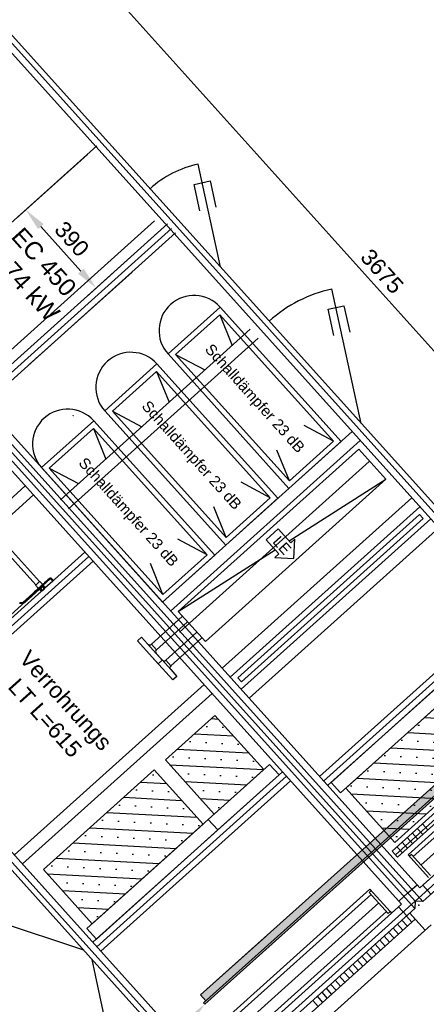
# Model space of a CAD drawing. Header units: millimetres. Extents: x -5775 to 84228, y -103402 to 6925.
# Tile 40 of 42: x 66330 to 67836, y -81291 to -77641. Entities that reach past the tile are written whole.
import ezdxf
from ezdxf import colors
from ezdxf.entities.mleader import LeaderData, LeaderLine
from ezdxf.enums import TextEntityAlignment as Align
from ezdxf.math import Vec2, Vec3

# ---------------------------------------------------------------- set-up
doc = ezdxf.new("R2010")
doc.units = ezdxf.units.MM
doc.header["$LTSCALE"] = 0.4
for name, color, linetype, lineweight in [('PI--XREF_Baukörper', 252, 'Continuous', 18), ('Pi_lü_Beschriftung', 43, 'Continuous', 18), ('Pi_lü_zu_ge_00_blau', 153, 'Continuous', 35)]:
    doc.layers.add(name, color=color, linetype=linetype, lineweight=lineweight)
doc.layers.add('RLT 1', color=253, linetype='Continuous')
doc.styles.add('Arial', font='arial.ttf', dxfattribs={"width": 0.95, "height": 1.8})
doc.styles.add('ROMANS8', font='arial.ttf')

# ---------------------------------------------------------------- blocks, each defined once
blk = doc.blocks.new('RLT1')
at = {"layer": 'RLT 1', "ltscale": 10}
h = blk.add_hatch(dxfattribs=at)
h.set_pattern_fill('SACNCR', color=256, scale=25, angle=-48.034, style=0)
h.set_pattern_definition([(356.966, (18894.956, -77991.31), (3.1509, 59.4478), []), (356.966, (18923.105, -78022.61), (3.1509, 59.4478), [0, -59.53125])])
h.paths.add_polyline_path([(27949.3, -80120.5), (27538.8, -80489.6), (27719.4, -80690.4), (28129.8, -80321.3)])
h = blk.add_hatch(dxfattribs=at)
h.set_pattern_fill('SACNCR', color=256, scale=25, angle=-48.034, style=0)
h.set_pattern_definition([(356.966, (27030.17, -80674.726), (3.151, 59.448), []), (356.966, (27058.32, -80706.025), (3.151, 59.448), [0, -59.531])])
h.paths.add_polyline_path([(27234.1, -80420.7), (27050.5, -80585.9), (26869.9, -80385.1), (27053.6, -80219.9)])
h = blk.add_hatch(dxfattribs=at)
h.set_pattern_fill('SACNCR', color=256, scale=25, angle=-48.034, style=0)
h.set_pattern_definition([(356.966, (26580.7, -81078.95), (3.151, 59.448), []), (356.966, (26608.847, -81110.25), (3.151, 59.448), [0, -59.5313])])
h.paths.add_polyline_path([(27009.2, -80623), (26598.8, -80992.1), (26418.2, -80791.3), (26828.6, -80422.2)])
for p, q in [((26459.5, -77306.5), (28804.6, -79914.1)), ((26105.9, -77511.5), (28563.4, -80244)), ((26134.2, -77513), (28564.9, -80215.8)), ((26117.4, -77561.7), (28514.7, -80227.3)), ((25913.7, -78740.2), (26616.4, -78108.3)), ((26580.7, -78140.4), (26316.7, -78377.8)), ((25336.4, -78203.6), (27793.8, -80936.1)), ((25364.6, -78205.1), (27795.3, -80907.9)), ((27795.3, -80907.9), (25364.6, -78205.1)), ((25366.1, -78176.9), (27823.5, -80909.4)), ((27812, -80859.2), (25414.8, -78193.6)), ((27073.7, -78557.7), (26990.8, -78176.6)), ((25347.9, -78253.8), (27745.1, -80919.4)), ((26127.3, -79018.8), (26830, -78386.9)), ((26174.5, -79030.2), (26877.2, -78398.3)), ((26189.6, -79046.9), (26892.2, -78415)), ((26204.6, -79063.6), (26907.3, -78431.7)), ((26557, -78573.2), (26408.6, -78408.1)), ((26841.5, -78430.4), (26577.5, -78667.8)), ((27595.3, -79137.7), (27486.9, -78639.3)), ((27072.9, -78706.3), (26879.6, -78880.2)), ((27520.9, -79204.5), (27072.9, -78706.3)), ((27071.4, -78734.6), (26907.8, -78881.7)), ((27492.7, -79203), (27071.4, -78734.6)), ((27071.4, -78734.6), (27117.4, -78848.6)), ((26823, -79112.7), (27183.6, -78788.3)), ((26853.1, -79146.1), (27213.7, -78821.8)), ((24596.5, -78869), (27054, -81601.5)), ((27025.7, -81600), (24595.1, -78897.2)), ((27042.5, -81551.3), (24645.2, -78885.7)), ((26879.6, -78880.2), (27327.6, -79378.4)), ((26907.8, -78881.7), (27329.1, -79350.1)), ((26907.8, -78881.7), (27016.3, -78939.5)), ((26838.7, -78917), (26645.4, -79090.8)), ((27286.7, -79415.2), (26838.7, -78917)), ((26837.2, -78945.2), (26673.6, -79092.3)), ((27258.5, -79413.7), (26837.2, -78945.2)), ((26837.2, -78945.2), (26883.2, -79059.2)), ((26481, -79420.3), (26823, -79112.7)), ((26645.4, -79090.8), (27093.4, -79589)), ((26673.6, -79092.3), (27094.9, -79560.8)), ((26673.6, -79092.3), (26782.1, -79150.1)), ((26604.5, -79127.6), (26411.1, -79301.5)), ((26603, -79155.9), (26439.4, -79303)), ((26511.1, -79453.7), (26853.1, -79146.1)), ((27024.2, -79624.3), (26603, -79155.9)), ((26603, -79155.9), (26649, -79269.8)), ((27052.5, -79625.8), (26604.5, -79127.6)), ((27492.7, -79203), (27384.2, -79145.2)), ((26859.2, -79799.7), (27561.8, -79167.7)), ((26859.2, -79799.7), (27561.8, -79167.7)), ((26889.3, -79833.1), (27591.9, -79201.2)), ((27327.6, -79378.4), (27520.9, -79204.5)), ((27329.1, -79350.1), (27492.7, -79203)), ((27329.1, -79350.1), (27283.1, -79236.2)), ((26411.1, -79301.5), (26859.2, -79799.7)), ((26439.4, -79303), (26860.7, -79771.4)), ((26439.4, -79303), (26547.8, -79360.8)), ((26922.3, -79911), (27625, -79279.1)), ((27327.9, -79573.1), (27687, -79344.3)), ((25648.3, -80001), (26350.9, -79369.1)), ((27258.5, -79413.7), (27150, -79355.9)), ((25678.4, -80034.5), (26381, -79402.6)), ((27079.8, -80045), (27782.5, -79413.1)), ((27093.4, -79589), (27286.7, -79415.2)), ((27094.9, -79560.8), (27258.5, -79413.7)), ((27094.9, -79560.8), (27048.9, -79446.8)), ((27109.9, -80078.5), (27812.6, -79446.6)), ((27138.2, -80080), (27811.1, -79474.8)), ((27824.4, -79489.7), (27151.5, -80094.9)), ((27811.1, -79474.8), (27824.4, -79489.7)), ((27150, -80123.1), (27852.7, -79491.2)), ((27180.1, -80156.6), (27882.8, -79524.6)), ((27024.2, -79624.3), (26915.8, -79566.5)), ((25868.9, -80246.4), (26571.6, -79614.5)), ((25884, -80263.1), (26586.6, -79631.2)), ((26859.2, -79799.7), (27052.5, -79625.8)), ((26860.7, -79771.4), (27024.2, -79624.3)), ((26917.5, -79834.6), (27276.6, -79605.8)), ((25899, -80279.8), (26601.7, -79647.9)), ((26860.7, -79771.4), (26814.7, -79657.4)), ((27440.9, -80446.5), (28143.6, -79814.6)), ((26933.2, -79852.1), (26918.3, -79865.5)), ((27456, -80463.3), (28158.6, -79831.4)), ((27471, -80480), (28173.7, -79848.1)), ((26937.1, -79886.3), (26951.9, -79872.9)), ((26986.7, -79911.6), (26971.8, -79924.9)), ((26990.6, -79945.8), (27005.4, -79932.4)), ((26310.3, -80737.1), (27012.9, -80105.2)), ((27151.5, -80094.9), (27138.2, -80080)), ((28389.9, -80110.9), (27709.5, -80722.8)), ((26340.4, -80770.6), (27043, -80138.7)), ((27721.9, -80736.5), (28402.2, -80124.6)), ((27729.6, -80745.1), (28409.9, -80133.2)), ((27795.3, -80907.9), (28564.9, -80215.8)), ((28322.9, -80238.4), (27769, -80736.5)), ((28514.7, -80227.3), (27812, -80859.2)), ((27823.5, -80909.4), (28563.4, -80244)), ((28563.4, -80244), (27823.5, -80909.4)), ((28327.2, -80258.1), (27788.1, -80742.9)), ((28355.6, -80289.7), (27816.5, -80774.5)), ((27812, -80859.2), (28440.3, -80294.2)), ((26601.1, -81060.6), (27303.8, -80428.6)), ((26601.1, -81060.6), (27303.8, -80428.6)), ((26616.2, -81077.3), (27318.8, -80445.4)), ((26631.2, -81094), (27333.9, -80462.1)), ((26631.2, -81094), (27333.9, -80462.1)), ((27822.1, -80621.5), (27842.2, -80643.8)), ((27784.3, -80655.5), (27804.4, -80677.8)), ((27803.2, -80638.5), (27823.3, -80660.8)), ((27746.6, -80689.5), (27766.6, -80711.8)), ((27765.4, -80672.5), (27785.5, -80694.8)), ((27709.5, -80722.8), (27729.6, -80745.1)), ((27727.7, -80706.5), (27747.7, -80728.8)), ((27769, -80736.5), (27844.2, -80820.2)), ((27781.4, -80735.4), (27774, -80742.1)), ((27851.6, -80813.5), (27781.4, -80735.4)), ((27849.2, -80825.8), (27812, -80859.2)), ((27073.8, -81361.8), (27627.7, -80863.6)), ((27625.3, -80875.9), (27632.7, -80869.2)), ((27695.5, -80953.9), (27625.3, -80875.9)), ((27627.7, -80863.6), (27702.9, -80947.2)), ((27768.6, -80878.1), (27802, -80848.1)), ((27853.3, -80882.6), (27823.2, -80849.2)), ((27025.7, -81600), (27795.3, -80907.9)), ((27092.9, -81368.1), (27632, -80883.3)), ((27768.6, -80878.1), (27735.1, -80908.2)), ((27795.3, -80907.9), (27793.8, -80936.1)), ((27823.5, -80909.4), (27795.3, -80907.9)), ((27745.1, -80919.4), (27042.5, -81551.3)), ((27054, -81601.5), (27793.8, -80936.1)), ((27793.8, -80936.1), (27054, -81601.5)), ((27745.1, -80919.4), (27116.8, -81484.4)), ((27121.3, -81399.7), (27660.4, -80914.9)), ((27149.7, -81431.3), (27688.8, -80946.5)), ((27702.9, -80947.2), (27695.5, -80953.9)), ((27702.9, -80947.2), (27708, -80952.8)), ((27708, -80952.8), (27745.1, -80919.4)), ((27764.1, -80962.9), (27734, -80929.4)), ((26567.6, -81090.5), (26197.4, -80967.9)), ((27092.6, -81607.1), (27795.3, -80975.2)), ((27746.3, -80978.8), (27766.4, -81001.1)), ((27762.8, -80964), (27782.9, -80986.3)), ((27775.2, -80952.8), (27832.1, -81016)), ((27795.3, -80975.2), (27775.2, -80952.8)), ((27107.1, -81668), (27854.4, -80996)), ((27713.3, -81008.6), (27733.3, -81030.9)), ((27729.8, -80993.7), (27749.8, -81016)), ((27663.7, -81053.1), (27683.7, -81075.5)), ((27680.2, -81038.3), (27700.3, -81060.6)), ((27696.7, -81023.4), (27716.8, -81045.7)), ((27630.6, -81082.9), (27650.7, -81105.2)), ((27647.2, -81068), (27667.2, -81090.3)), ((26597.8, -81124.1), (26725.3, -81725.7)), ((27581.1, -81127.5), (27601.1, -81149.8)), ((27597.6, -81112.6), (27617.6, -81134.9)), ((27614.1, -81097.7), (27634.2, -81120)), ((27548, -81157.2), (27568.1, -81179.5)), ((27564.5, -81142.3), (27584.6, -81164.6)), ((27498.4, -81201.8), (27518.5, -81224.1)), ((27515, -81186.9), (27535, -81209.2)), ((27531.5, -81172), (27551.5, -81194.3)), ((27465.4, -81231.5), (27485.4, -81253.8)), ((27481.9, -81216.6), (27502, -81238.9)), ((27415.8, -81276.1), (27435.9, -81298.4)), ((27432.3, -81261.2), (27452.4, -81283.5)), ((27448.9, -81246.3), (27468.9, -81268.7))]:
    blk.add_line(p, q, dxfattribs=at)
at = {"layer": 'RLT 1'}
for p, q in [((26746.4, -78576.4), (26365.5, -78919)), ((26390, -79736.1), (26180.7, -79503.4)), ((26403.4, -79724), (26194.1, -79491.3)), ((26390, -79736.1), (26388.9, -79737.1)), ((26388.9, -79737.1), (26399.6, -79749)), ((26391.9, -79734.4), (26390, -79736.1)), ((26402.2, -79725.1), (26391.9, -79734.3)), ((26391.9, -79734.3), (26391.9, -79734.4)), ((26403.2, -79745.7), (26397, -79751.3)), ((26407.4, -79745.9), (26401.3, -79751.5)), ((26402.2, -79725.1), (26403.4, -79724.1)), ((26402.6, -79752.7), (26419.8, -79737.2)), ((26409.4, -79740.2), (26403.2, -79745.7)), ((26403.4, -79724), (26404.5, -79723)), ((26403.4, -79724.1), (26403.4, -79724)), ((26404.5, -79723), (26415.2, -79734.9)), ((26412.4, -79741.5), (26406.2, -79747.1)), ((26413.6, -79740.4), (26407.4, -79745.9)), ((26415.6, -79734.6), (26409.4, -79740.2)), ((26418.6, -79735.9), (26412.4, -79741.5)), ((26419.8, -79734.8), (26413.6, -79740.4)), ((26414.9, -79742.6), (26421, -79749.4)), ((26421.7, -79729), (26415.6, -79734.6)), ((26418.8, -79739.1), (26419.8, -79737.2)), ((26418.8, -79739.1), (26424.9, -79745.9)), ((26423.8, -79731.3), (26419.8, -79734.8)), ((26421.7, -79729), (26421.8, -79729)), ((26421.8, -79729), (26421.7, -79729)), ((26429.9, -79721.7), (26421.8, -79729)), ((26421.8, -79729), (26421.8, -79729)), ((26421.8, -79729), (26421.8, -79729)), ((26432.2, -79723.7), (26423.8, -79731.3)), ((26452.2, -79721.8), (26424.1, -79747.1)), ((26424.1, -79747.1), (26424.9, -79745.9)), ((26434.1, -79717.9), (26429.9, -79721.7)), ((26438.3, -79718.2), (26432.2, -79723.7)), ((26440.3, -79712.4), (26434.1, -79717.9)), ((26442.7, -79714.2), (26438.3, -79718.2)), ((26440.7, -79712), (26440.3, -79712.4)), ((26445.6, -79714.4), (26449.5, -79718.7)), ((26447.8, -79712.4), (26448.2, -79712.8)), ((26448.2, -79712.8), (26453.7, -79719)), ((26449.5, -79718.7), (26452.2, -79721.8)), ((26452.2, -79721.8), (26454.5, -79719.8)), ((26453.7, -79719), (26454.5, -79719.8)), ((26410.7, -79759.1), (26029.8, -80101.7)), ((26378.5, -79768), (26341.8, -79801)), ((26383.2, -79767.7), (26359.4, -79789.1)), ((26402, -79753.5), (26360.9, -79790.5)), ((26384.7, -79762.4), (26378.5, -79768)), ((26386.6, -79764.7), (26383.2, -79767.7)), ((26390.8, -79756.8), (26384.7, -79762.4)), ((26388.9, -79762.6), (26386.6, -79764.7)), ((26387.1, -79764.2), (26386.6, -79764.7)), ((26388.8, -79762.7), (26387.1, -79764.2)), ((26390.4, -79761.3), (26388.8, -79762.7)), ((26390.7, -79761), (26388.9, -79762.6)), ((26390.7, -79761), (26390.4, -79761.3)), ((26395.1, -79757.1), (26390.7, -79761)), ((26397, -79751.3), (26390.8, -79756.8)), ((26401.3, -79751.5), (26395.1, -79757.1)), ((26406.2, -79747.1), (26400, -79752.6)), ((26402.6, -79752.7), (26401.3, -79753.8)), ((26403.3, -79753), (26401.3, -79753.8)), ((26403.3, -79753), (26409.4, -79759.8)), ((26407.2, -79749.5), (26413.3, -79756.3)), ((26410.7, -79759.1), (26409.4, -79759.8)), ((26410.7, -79759.1), (26411.6, -79758.3)), ((26411.6, -79758.3), (26417.4, -79753.1)), ((26413, -79757.1), (26413.3, -79757.5)), ((26414, -79757.5), (26413.3, -79757.5)), ((26414, -79757.5), (26421, -79751.3)), ((26414, -79757.5), (26415.2, -79756.5)), ((26415.2, -79756.5), (26422.2, -79750.2)), ((26423.2, -79747.9), (26417.4, -79753.1)), ((26421, -79751.3), (26422.2, -79750.2)), ((26421.9, -79749.1), (26422.2, -79749.5)), ((26422.2, -79750.2), (26422.2, -79749.5)), ((26424.1, -79747.1), (26423.2, -79747.9)), ((26350.9, -79799.5), (26283.8, -79859.9)), ((26351.1, -79799.3), (26350.9, -79799.5)), ((26352.7, -79797.8), (26351.1, -79799.3)), ((26352.9, -79795), (26352.6, -79795.3)), ((26354.5, -79793.5), (26352.9, -79795)), ((26354.4, -79796.4), (26353.9, -79796.7)), ((26356, -79794.9), (26354.4, -79796.4)), ((26356.2, -79792.1), (26354.5, -79793.5)), ((26357.6, -79793.4), (26356, -79794.9)), ((26357.8, -79790.6), (26356.2, -79792.1)), ((26359.3, -79792), (26357.6, -79793.4)), ((26359.4, -79789.1), (26357.8, -79790.6)), ((26360.9, -79790.5), (26359.3, -79792))]:
    blk.add_line(p, q, dxfattribs=at)
at = {"layer": 'RLT 1', "ltscale": 5}
for p, q in [((26937.1, -79886.3), (26836.6, -79976.6)), ((26766.5, -79943.5), (26781.4, -79930.1)), ((26843.4, -80029), (26766.5, -79943.5)), ((26803.8, -79955), (26835.9, -79990.7)), ((26817.9, -79955.8), (26836.6, -79976.6)), ((26990.6, -79945.8), (26890.1, -80036.1)), ((26835.9, -79990.7), (26858.3, -80015.6)), ((26896.9, -80088.5), (26820, -80003)), ((26858.3, -80015.6), (26843.4, -80029)), ((26857.3, -80014.5), (26889.4, -80050.2)), ((26871.4, -80015.3), (26890.1, -80036.1)), ((26889.4, -80050.2), (26911.8, -80075.1)), ((26911.8, -80075.1), (26896.9, -80088.5))]:
    blk.add_line(p, q, dxfattribs=at)
at = {"layer": 'RLT 1'}
for points in [[(26997.9, -78349.1), (26976.5, -78251.4), (27035.1, -78238.5), (27056.5, -78336.2)], [(27494, -78811.8), (27472.6, -78714.1), (27531.2, -78701.2), (27552.6, -78798.9)]]:
    blk.add_lwpolyline(points, dxfattribs=at)
at = {"layer": 'RLT 1', "ltscale": 10}
for points in [[(26917.5, -79834.6), (27017.8, -79946.1), (27687, -79344.3), (27586.7, -79232.8)], [(27243.2, -79568.6), (27290, -79620.7), (27275.1, -79634.1), (27345.7, -79637.8), (27349.5, -79567.2), (27334.6, -79580.6), (27287.8, -79528.5)], [(27519.1, -80507.3), (27969, -80102.8), (27933.9, -80063.7), (27484, -80468.3)], [(27949.3, -80120.5), (27538.8, -80489.6), (27719.4, -80690.4), (28129.8, -80321.3)], [(27234.1, -80420.7), (27050.5, -80585.9), (26869.9, -80385.1), (27053.6, -80219.9)], [(27028.9, -80605.3), (27255.7, -80401.3), (27290.8, -80440.4), (27064, -80644.3)], [(27009.2, -80623), (26598.8, -80992.1), (26418.2, -80791.3), (26828.6, -80422.2)], [(26579.1, -81009.8), (27028.9, -80605.3), (27064, -80644.3), (26614.2, -81048.9)]]:
    blk.add_lwpolyline(points, close=True, dxfattribs=at)
at = {"layer": 'RLT 1', "ltscale": 5}
for points in [[(26781.4, -79930.1), (26803.8, -79955, 0.414214), (26817.9, -79955.8), (26918.3, -79865.5)], [(26834.9, -79989.6), (26857.3, -80014.5, 0.414214), (26871.4, -80015.3), (26971.8, -79924.9)]]:
    blk.add_lwpolyline(points, format="xyb", dxfattribs=at)
at = {"layer": 'RLT 1', "ltscale": 10}
for centre, radius, start, end in [((27073.7, -78557.7), 390, 102.266, 131.966), ((27595.3, -79137.7), 510, 102.266, 131.966), ((26976.2, -78793.3), 130, 41.966, 221.966), ((26742, -79003.9), 130, 41.966, 221.966), ((26507.8, -79214.6), 130, 41.966, 221.966)]:
    blk.add_arc(centre, radius, start, end, dxfattribs=at)
at = {"layer": 'RLT 1'}
for centre, radius, start, end in [((26419, -79736.8), 0.9, 331.966, 131.966), ((26444.1, -79715.7), 5, 41.966, 131.966), ((26444.1, -79715.7), 2, 41.966, 131.966), ((26401, -79752.9), 0.9, 131.966, 291.966), ((26335.2, -79775.9), 28, 258.6564, 260.5935), ((26335.2, -79775.9), 26, 258.5632, 268.6347), ((26335.2, -79775.9), 28, 260.5935, 265.6294), ((26335.2, -79775.9), 26, 260.6494, 268.6274), ((26335.2, -79775.9), 28, 265.6294, 266.5914), ((26335.2, -79775.9), 28, 266.5914, 268.8267), ((26335.2, -79775.9), 26, 268.6274, 275.5208), ((26335.2, -79775.9), 28, 268.8267, 272.9956), ((26335.2, -79775.9), 26, 273.1166, 275.5278), ((26335.2, -79775.9), 28, 272.9956, 275.2354), ((26335.2, -79775.9), 26, 275.5208, 278.7425), ((26335.2, -79775.9), 28, 275.2354, 277.2136), ((26335.2, -79775.9), 26, 277.2136, 278.7358), ((26335.2, -79775.9), 28, 277.2136, 279.0398), ((26335.2, -79775.9), 26, 278.7358, 281.5942), ((26335.2, -79775.9), 26, 278.7425, 281.5987), ((26335.2, -79775.9), 28, 279.0398, 281.695), ((26335.2, -79775.9), 26, 281.5942, 284.5619), ((26335.2, -79775.9), 26, 281.5987, 284.557), ((26335.2, -79775.9), 28, 281.695, 284.4508), ((26335.2, -79775.9), 26, 284.5619, 287.4195), ((26335.2, -79775.9), 26, 284.557, 287.4132), ((26335.2, -79775.9), 28, 284.4508, 287.1054), ((26335.2, -79775.9), 26, 287.4195, 288.7977), ((26335.2, -79775.9), 26, 287.4132, 288.7977), ((26335.2, -79775.9), 28, 287.1054, 288.7977), ((26335.2, -79775.9), 26, 288.7977, 289.3608), ((26335.2, -79775.9), 26, 288.7977, 289.3641), ((26335.2, -79775.9), 26, 289.3608, 292.7657), ((26335.2, -79775.9), 26, 289.3641, 292.7713), ((26335.2, -79775.9), 28, 288.7977, 289.7325), ((26335.2, -79775.9), 28, 289.7325, 292.8959), ((26335.2, -79775.9), 26, 292.7657, 294.5795), ((26335.2, -79775.9), 26, 292.7713, 294.5795), ((26335.2, -79775.9), 26, 294.5795, 297.9943), ((26335.2, -79775.9), 26, 294.5795, 297.9866), ((26335.2, -79775.9), 28, 292.8959, 294.5802), ((26335.2, -79775.9), 28, 294.5802, 297.7516), ((26335.2, -79775.9), 26, 297.9943, 303.0196), ((26335.2, -79775.9), 26, 297.9866, 303.0366), ((26335.2, -79775.9), 28, 297.7516, 299.4281), ((26335.2, -79775.9), 28, 299.4281, 300.3819), ((26335.2, -79775.9), 26, 303.0196, 307.9168), ((26335.2, -79775.9), 26, 303.0366, 307.9462), ((26335.2, -79775.9), 28, 300.3819, 304.0158), ((26335.2, -79775.9), 28, 304.0158, 308.5694), ((26335.2, -79775.9), 26, 307.9168, 311.966), ((26335.2, -79775.9), 26, 307.9462, 311.966), ((26335.2, -79775.9), 28, 308.5694, 311.966)]:
    blk.add_arc(centre, radius, start, end, dxfattribs=at)
at = {"layer": 'RLT 1', "ltscale": 5}
for centre in [(26843.3, -79984), (26896.8, -80043.5)]:
    blk.add_arc(centre, 10, 131.966, 221.966, dxfattribs=at)
at = {"layer": 'RLT 1'}
for points, start_tangent, end_tangent in [([(26527.6, -79109.3), (26527.9, -79109.1), (26528.1, -79108.9), (26528.4, -79108.7), (26528.7, -79108.5), (26528.9, -79108.3), (26529.2, -79108.2), (26529.5, -79108), (26529.8, -79107.8)], (0.743542, 0.668689), (0.891276, 0.453462)), ([(26407.2, -79749.5), (26407.8, -79749.1), (26408.3, -79748.8), (26408.9, -79748.4), (26409.4, -79748), (26409.9, -79747.6), (26410.4, -79747.2), (26410.9, -79746.8), (26411.4, -79746.4), (26411.9, -79746), (26412.3, -79745.5), (26412.8, -79745.1), (26413.2, -79744.6), (26413.7, -79744.1), (26414.1, -79743.6), (26414.5, -79743.1), (26414.9, -79742.6)], (0.851252, 0.524757), (0.611802, 0.791011)), ([(26414.9, -79742.6), (26415.2, -79742.4), (26415.6, -79742.3), (26415.9, -79742.1), (26416.1, -79742), (26416.4, -79741.8), (26416.7, -79741.6), (26416.9, -79741.4), (26417.2, -79741.2), (26417.4, -79741), (26417.6, -79740.7), (26417.9, -79740.5), (26418.1, -79740.2), (26418.2, -79740), (26418.4, -79739.7), (26418.6, -79739.4), (26418.8, -79739.1)], (0.927406, 0.374056), (0.469995, 0.882669)), ([(26423.2, -79747.9), (26423.5, -79747.7), (26423.7, -79747.4), (26423.9, -79747.2), (26424.1, -79747), (26424.3, -79746.7), (26424.5, -79746.4), (26424.7, -79746.2), (26424.9, -79745.9)], (0.743542, 0.668689), (0.545137, 0.838347)), ([(26403.3, -79753), (26403.7, -79752.8), (26404, -79752.7), (26404.3, -79752.5), (26404.5, -79752.4), (26404.8, -79752.2), (26405.1, -79752), (26405.4, -79751.8), (26405.6, -79751.6)], (0.927406, 0.374056), (0.743542, 0.668689)), ([(26405.6, -79751.6), (26405.8, -79751.4), (26406.1, -79751.2), (26406.3, -79750.9), (26406.5, -79750.7), (26406.7, -79750.4), (26406.8, -79750.1), (26407, -79749.8), (26407.2, -79749.5)], (0.743542, 0.668689), (0.469995, 0.882669)), ([(26409.4, -79759.8), (26409.7, -79759.6), (26410, -79759.5), (26410.3, -79759.3), (26410.6, -79759.1), (26410.9, -79758.9), (26411.1, -79758.7), (26411.4, -79758.5), (26411.6, -79758.3)], (0.891276, 0.453462), (0.743542, 0.668689)), ([(26411.6, -79758.3), (26411.9, -79758.1), (26412.1, -79757.9), (26412.3, -79757.6), (26412.5, -79757.4), (26412.7, -79757.1), (26412.9, -79756.9), (26413.1, -79756.6), (26413.3, -79756.3)], (0.743542, 0.668689), (0.545137, 0.838347)), ([(26413.3, -79756.3), (26413.9, -79755.9), (26414.4, -79755.5), (26414.9, -79755.2), (26415.4, -79754.8), (26415.9, -79754.4), (26416.4, -79754), (26416.9, -79753.5), (26417.4, -79753.1)], (0.825751, 0.564034), (0.743542, 0.668689)), ([(26417.4, -79753.1), (26417.9, -79752.7), (26418.4, -79752.2), (26418.8, -79751.8), (26419.3, -79751.3), (26419.7, -79750.8), (26420.2, -79750.4), (26420.6, -79749.9), (26421, -79749.4)], (0.743542, 0.668689), (0.648163, 0.761501)), ([(26421, -79749.4), (26421.3, -79749.2), (26421.6, -79749), (26421.9, -79748.9), (26422.2, -79748.7), (26422.5, -79748.5), (26422.7, -79748.3), (26423, -79748.1), (26423.2, -79747.9)], (0.891276, 0.453462), (0.743542, 0.668689))]:
    blk.add_spline(points, degree=3, dxfattribs=dict(at, start_tangent=start_tangent, end_tangent=end_tangent))
at = {"layer": 'RLT 1', "ltscale": 10}
blk.add_point((27808.7, -80922.8), dxfattribs=at)
blk.add_point((27808.7, -80922.8), dxfattribs=at)
at = {"layer": 'RLT 1'}
for points in [[(26419, -78398.8), (26398.2, -78417.5), (26352.4, -78345.7)], [(26546.6, -78582.6), (26567.5, -78563.8), (26613.2, -78635.7)]]:
    blk.add_solid(points, dxfattribs=at)
at = {"layer": 'RLT 1', "style": 'Arial'}
for s, height, p in [('EC 450', 65, (26295, -78448)), ('1,74 kW', 65, (26212.4, -78518.6)), ('Verrohrungs', 60, (26324.5, -80012.6)), ('LT L=615', 60, (26283, -80116.5))]:
    blk.add_text(s, height=height, rotation=311.966, dxfattribs=at).set_placement(p)
at = {"layer": 'RLT 1', "ltscale": 10, "style": 'Arial'}
for p in [(27201.9, -79044.2), (26967.7, -79254.9), (26733.5, -79465.5)]:
    blk.add_text('Schalldämpfer 23 dB', height=40, rotation=311.966, dxfattribs=at).set_placement(p, align=Align.MIDDLE_CENTER)
at = {"layer": 'RLT 1', "ltscale": 10, "char_height": 60, "attachment_point": 5, "rotation": 311.966, "style": 'ROMANS8'}
for s, insert in [('\\A1;390', (26523.4, -78454.1)), ('\\A1;3675', (27672.7, -78573.8))]:
    blk.add_mtext(s, dxfattribs=dict(at, insert=insert))
at = {"layer": 'RLT 1', "ltscale": 10, "style": 'Arial'}
blk.add_attdef('TYP', text='', height=40, rotation=311.966, dxfattribs=at).set_placement((27302.2, -79589.5), align=Align.MIDDLE_CENTER)

msp = doc.modelspace()

# ---------------------------------------------------------------- hatches: boundary and pattern name
at = {"layer": 'Pi_lü_zu_ge_00_blau', "linetype": 'Continuous', "lineweight": 35}
msp.add_hatch(color=153, dxfattribs=at).paths.add_polyline_path([(68337.5, -80056.1), (66999.9, -81256.1), (67019.3, -81277.7), (67010.7, -81285.4), (67015.4, -81290.6), (68370.1, -80075.2), (68365.5, -80070), (68356.9, -80077.7)])

# ---------------------------------------------------------------- linework, layer by layer
msp.add_line((66999.9, -81256.1, 190), (68337.5, -80056.1, 190))
at = {"layer": 'Pi_lü_zu_ge_00_blau', "color": 7, "linetype": 'Continuous', "lineweight": 35, "elevation": 190, "flags": 128}
for points in [[(67010.7, -81285.4), (68356.9, -80077.7)], [(68370.1, -80075.2), (67015.4, -81290.6)], [(66999.9, -81256.1), (67241.8, -81039.1)], [(66999.9, -81256.1), (67019.3, -81277.7)], [(67010.7, -81285.4), (67015.4, -81290.6)]]:
    msp.add_lwpolyline(points, dxfattribs=at)

# ---------------------------------------------------------------- block references
at = {"layer": 'PI--XREF_Baukörper'}
msp.add_blockref('RLT1', (40000, 0), dxfattribs=at).add_auto_attribs({'TYP': 'LE'})

# ---------------------------------------------------------------- next in the draw order: leaders
at = {"layer": 'Pi_lü_Beschriftung'}
ml = msp.add_multileader_mtext('Standard', dxfattribs=at)
ml.set_content('WSG Kanaleinbau\\P5.000 m³/h\\P1.797 x 747', color=256, style='Arial')
ml.set_leader_properties(color=256, linetype='ByLayer', lineweight=-1)
ml.build(insert=Vec2(0, 0))
ml.multileader.update_dxf_attribs({"text_left_attachment_type": 6, "text_right_attachment_type": 6, "dogleg_length": 0.5, "arrow_head_size": 75, "scale": 50})
ctx = ml.context
ctx.base_point, ctx.scale, ctx.char_height, ctx.arrow_head_size, ctx.landing_gap_size, ctx.plane_origin = Vec3(65725.6, -81553.7), 50, 90, 75, 25, Vec3(65235.8, -82694.7)
ctx.left_attachment, ctx.right_attachment = 6, 6
notes = []
notes.append((ctx, [(1, (1, 1, 0), (66773.2, -81553.7), (-1, 0), 25, [(0, [(67015.4, -81290.6)], 0, [])])]))
ctx.mtext.insert, ctx.mtext.flow_direction = Vec3(65750.6, -81445.7), 5
ctx.mtext.has_bg_fill, ctx.mtext.bg_color, ctx.mtext.bg_scale_factor, ctx.mtext.bg_transparency, ctx.mtext.use_window_bg_color = 1, -1027028792, 1.5, 0, 1
for ctx, leaders in notes:
    for number, flags, end, landing, length, lines in leaders:
        leader = LeaderData()
        leader.index, (leader.has_last_leader_line, leader.has_dogleg_vector, leader.attachment_direction) = number, flags
        leader.last_leader_point, leader.dogleg_vector, leader.dogleg_length = Vec3(end), Vec3(landing), length
        for number, points, colour, breaks in lines:
            line = LeaderLine()
            line.index, line.vertices, line.color, line.breaks = number, Vec3.list(points), colors.encode_raw_color(colour), breaks
            leader.lines.append(line)
        ctx.leaders.append(leader)

doc.saveas('drawing.dxf')
